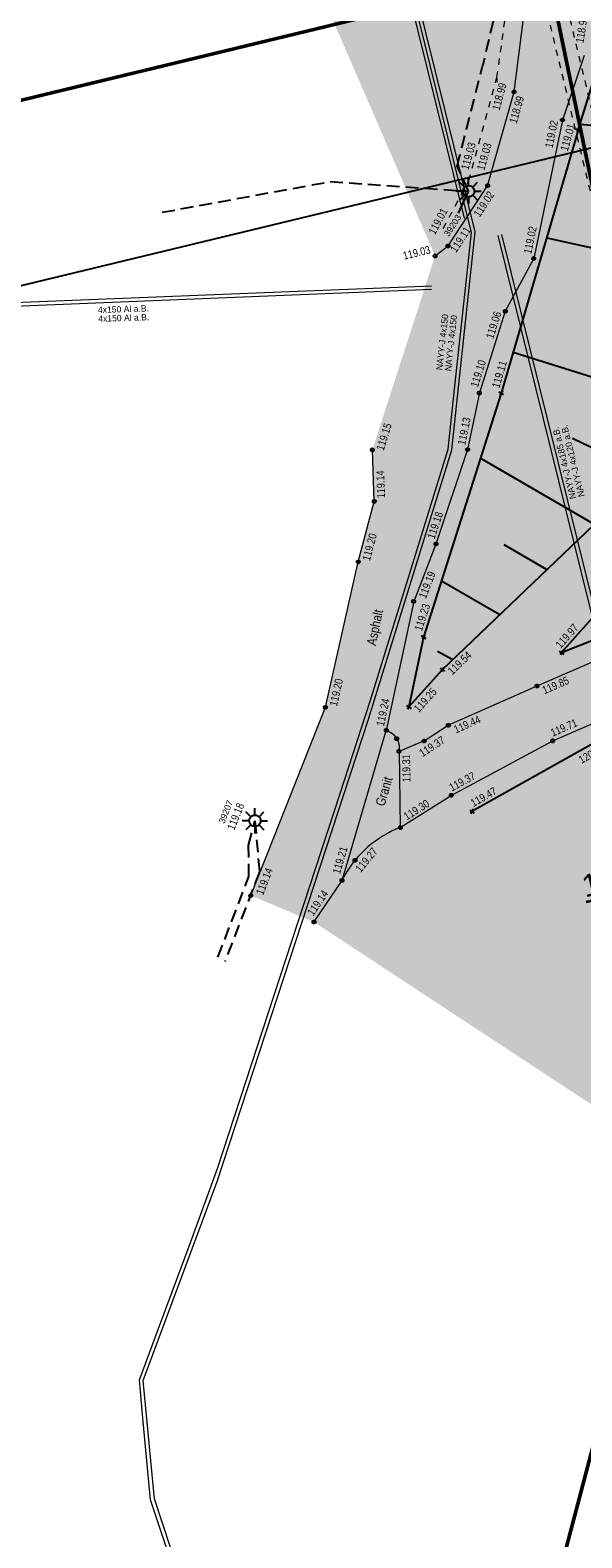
# Model space of a CAD drawing. Header units: metres. Extents: x 311004 to 311786, y 5688269 to 5688759.
# Tile 5 of 96: x 311188 to 311210, y 5688353 to 5688413. Entities that reach past the tile are written whole.
import ezdxf

# ---------------------------------------------------------------- set-up
doc = ezdxf.new("R2010")
doc.units = ezdxf.units.M
for name, pattern in [('1600.2028', [0]), ('2.10', [0.5, 0.25, -0.25]), ('2.31', [0]), ('2.32', [0]), ('2.35', [0]), ('2.42', [0]), ('2.8', [0]), ('2.96', [0.75, 0.5, -0.25])]:
    doc.linetypes.add(name, pattern=pattern)
doc.layers.get('0').update_dxf_attribs({"color": 1, "linetype": 'CONTINUOUS'})
for name, color, linetype in [('Böschungen', 92, 'CONTINUOUS'), ('Fernwärme', 202, 'CONTINUOUS'), ('Flurstücke_Grenzpunkte', 51, 'CONTINUOUS'), ('Gelände', 92, 'CONTINUOUS'), ('Lichtmasten', 7, 'CONTINUOUS'), ('Nutzungsart', 92, 'CONTINUOUS'), ('Oberflächen', 7, 'CONTINUOUS'), ('Schraffuren', 7, 'CONTINUOUS'), ('Straße', 7, 'CONTINUOUS'), ('Straßenbeleuchtung', 1, 'CONTINUOUS'), ('Stromversorgung', 1, 'CONTINUOUS'), ('Telekom', 202, 'CONTINUOUS')]:
    doc.layers.add(name, color=color, linetype=linetype)
doc.styles.add('Beschriftung Elektroleitung', font='Arial.ttf', dxfattribs={"width": 0.97})
doc.styles.add('Geländehöhe', font='Arial Narrow.ttf')
doc.styles.add('K 10 700 - Schrägstrich als Bruchstrich interpretiert', font='Arial.ttf')
doc.styles.add('Oberflächenmaterial', font='Arial Narrow.ttf')

# ---------------------------------------------------------------- blocks, each defined once
blk = doc.blocks.new('Grenzpunkt')
at = {"color": 0, "lineweight": -2}
blk.add_lwpolyline([(0.433013, -0.25, -0.5773502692), (-0.433013, -0.25, -0.5773502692), (0, 0.5, -0.5773502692)], format="xyb", close=True, dxfattribs=at)
blk = doc.blocks.new('S2.120')
at = {"color": 0, "lineweight": -2}
for points in [[(-0.225, 0), (-0.5, 0)], [(-0.16, 0.16), (-0.355, 0.355)], [(0, 0.225), (0, 0.5)], [(0.16, 0.16), (0.355, 0.355)], [(0.225, 0), (0.5, 0)], [(-0.16, -0.16), (-0.355, -0.355)], [(0, -0.225), (0, -0.5)], [(0.16, -0.16), (0.355, -0.355)]]:
    blk.add_lwpolyline(points, dxfattribs=at)
blk.add_lwpolyline([(0.194856, -0.1125, -0.577350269), (-0.194856, -0.1125, -0.577350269), (0, 0.225, -0.577350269)], format="xyb", close=True, dxfattribs=at)
blk = doc.blocks.new('S2.100')
at = {"color": 0, "lineweight": -2}
for points in [[(-0.5, 0.5), (0.5, -0.5)], [(0.5, 0.5), (-0.5, -0.5)]]:
    blk.add_lwpolyline(points, dxfattribs=at)
blk = doc.blocks.new('O312')
at = {"layer": 'Flurstücke_Grenzpunkte', "color": 7, "linetype": '1600.2028', "lineweight": 50}
blk.add_lwpolyline([(311208.961, 5688350.783), (311217.035, 5688324.941), (311222.968, 5688322.95), (311222.343, 5688336.868), (311220.923, 5688346.758), (311216.951, 5688369.412), (311216.275, 5688373.29), (311214.843, 5688373.1)], close=True, dxfattribs=at)
at = {"layer": 'Flurstücke_Grenzpunkte', "color": 7, "lineweight": 35, "insert": (311214.786376, 5688355.737079), "char_height": 0.875, "attachment_point": 5, "rotation": 13.49997866, "line_spacing_factor": 0.84, "style": 'K 10 700 - Schrägstrich als Bruchstrich interpretiert'}
blk.add_mtext('\\S1516/2;', dxfattribs=at)
blk = doc.blocks.new('O358')
at = {"layer": 'Flurstücke_Grenzpunkte', "color": 8, "linetype": '1600.2028', "lineweight": 50}
blk.add_lwpolyline([(311007.011, 5688417.298), (311018.208, 5688370.426), (311019.221, 5688366.186), (311132.995, 5688393.201), (311166.686, 5688401.201), (311166.016, 5688404.497), (311202.802, 5688413.395), (311194.642, 5688445.565)], dxfattribs=at)
blk = doc.blocks.new('O807')
at = {"layer": 'Flurstücke_Grenzpunkte', "color": 8, "linetype": '1600.2028', "lineweight": 50}
blk.add_lwpolyline([(311210.614, 5688405.752), (311208.756, 5688414.772), (311202.802, 5688413.395), (311166.016, 5688404.497), (311166.686, 5688401.201), (311132.995, 5688393.201), (311153.293, 5688311.958), (311161.186, 5688313.62)], dxfattribs=at)
at = {"layer": 'Flurstücke_Grenzpunkte', "color": 7, "linetype": '1600.2028', "lineweight": 50}
blk.add_lwpolyline([(311223.425, 5688312.751), (311222.968, 5688322.95), (311217.035, 5688324.941), (311208.961, 5688350.783), (311214.843, 5688373.1), (311216.275, 5688373.29), (311210.614, 5688405.752)], dxfattribs=at)
blk = doc.blocks.new('O861')
at = {"layer": 'Flurstücke_Grenzpunkte', "color": 7, "linetype": 'Continuous', "lineweight": 25}
blk.add_line((311212.898538, 5688378.786858), (311216.170284, 5688377.587074), dxfattribs=at)
at = {"layer": 'Flurstücke_Grenzpunkte', "color": 8, "linetype": '1600.2028', "lineweight": 50}
blk.add_lwpolyline([(311210.849, 5688414.993), (311208.756, 5688414.772), (311210.614, 5688405.752)], dxfattribs=at)
at = {"layer": 'Flurstücke_Grenzpunkte', "color": 7, "linetype": '1600.2028', "lineweight": 50}
for points in [[(311216.275, 5688373.29), (311220.93, 5688373.906), (311210.849, 5688414.993)], [(311210.614, 5688405.752), (311216.275, 5688373.29)]]:
    blk.add_lwpolyline(points, dxfattribs=at)
at = {"layer": 'Flurstücke_Grenzpunkte', "color": 7, "lineweight": 35, "insert": (311211.559342, 5688378.465345), "char_height": 0.875, "attachment_point": 5, "rotation": 13.49997866, "line_spacing_factor": 0.84, "style": 'K 10 700 - Schrägstrich als Bruchstrich interpretiert'}
blk.add_mtext('\\S1779/1;', dxfattribs=at)
blk = doc.blocks.new('*X61')
at = {"color": 94, "linetype": '2.31', "lineweight": 25, "true_color": 0x009900}
for p, q in [((311212.554419, 5688416.072333), (311213.494099, 5688415.990587)), ((311211.146253, 5688413.648409), (311213.930964, 5688413.515193)), ((311212.593643, 5688411.097066), (311214.494618, 5688410.971695)), ((311209.998734, 5688408.860921), (311215.072993, 5688408.361769)), ((311212.215573, 5688406.135011), (311215.079123, 5688405.606047)), ((311208.679538, 5688404.364734), (311214.507381, 5688403.086614)), ((311210.972339, 5688401.322564), (311213.941377, 5688400.592464)), ((311207.362063, 5688399.860251), (311213.345462, 5688397.966507)), ((311209.699953, 5688396.458531), (311212.628323, 5688395.043262)), ((311206.068802, 5688395.668366), (311210.553479, 5688393.05722)), ((311206.994531, 5688392.261317), (311208.691679, 5688391.275104)), ((311204.526599, 5688390.828694), (311206.828105, 5688389.491288)), ((311204.372958, 5688388.04972), (311204.974737, 5688387.717244))]:
    blk.add_line(p, q, dxfattribs=at)

msp = doc.modelspace()

# ---------------------------------------------------------------- hatches: boundary and pattern name
at = {"layer": 'Schraffuren', "lineweight": 25, "true_color": 0xffe5cc}
msp.add_hatch(color=254, dxfattribs=at).paths.add_polyline_path([(311197.649, 5688447.19), (311203.634, 5688443.212), (311207.955, 5688440.385), (311211.726, 5688437.978, 0.089114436), (311216.252, 5688435.978, 0.081030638), (311219.712, 5688436.168), (311220.772, 5688436.374), (311221.477, 5688436.527), (311221.493, 5688436.378), (311221.763, 5688435.181), (311221.879, 5688434.077), (311218.645, 5688433.428), (311216.334, 5688433.469, 0.285942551), (311214.348, 5688432.556, 0.221515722), (311214.084, 5688429.697, 0.252788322), (311216.871, 5688429.281, 0.070255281), (311220.853, 5688430.328, 0.169364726), (311222.389, 5688431.444), (311223.497, 5688426.764, 0.232455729), (311221.562, 5688427.265), (311218.768, 5688426.927), (311215.84, 5688426.277), (311213.792, 5688425.471), (311212.993, 5688425.166, 0.115281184), (311212.041, 5688422.859), (311211.651, 5688420.47), (311211.341, 5688416.997), (311210.605, 5688414.29), (311210.157, 5688411.569), (311209.304, 5688409.02), (311208.17, 5688403.554), (311207.047, 5688401.47), (311206.024, 5688398.244), (311205.556, 5688396.007), (311204.308, 5688392.276), (311203.432, 5688390.01), (311202.351, 5688384.916, -0.377290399), (311202.852, 5688384.088), (311203.843, 5688384.504), (311204.795, 5688385.119), (311208.299, 5688386.676), (311211.795, 5688388.188), (311216.017, 5688390.055), (311219.202, 5688391.22), (311223.722, 5688392.939), (311227.18, 5688394.556), (311229.833, 5688396.461), (311230.588, 5688396.927), (311230.501, 5688394.131), (311230.508, 5688390.982, 0.164197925), (311228.562, 5688391.92), (311225.156, 5688390.76), (311219.885, 5688389.087), (311216.447, 5688387.828), (311212.284, 5688385.981), (311208.916, 5688384.506), (311204.912, 5688382.352), (311202.902, 5688381.083, 0.1878436), (311200.605, 5688378.992), (311199.495, 5688377.352), (311197.002, 5688378.399), (311199.947, 5688385.831), (311201.241, 5688391.573), (311201.873, 5688393.958), (311201.8, 5688395.996), (311204.276, 5688403.657), (311204.786, 5688404.047), (311206.348, 5688406.427), (311207.395, 5688410.134), (311207.899, 5688414.06), (311208.386, 5688415.622), (311209.073, 5688418.641), (311209.826, 5688423.086), (311210.745, 5688427.284), (311211.321, 5688431.095), (311211.615, 5688433.519, 0.295549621), (311211.09, 5688435.414), (311209.341, 5688436.518), (311206.022, 5688438.619), (311196.283, 5688445.107), (311197.008, 5688446.274), (311197.52, 5688447.043)], flags=0)
at = {"layer": 'Schraffuren', "lineweight": 25, "true_color": 0xf0fff0}
for points in [[(311189.056, 5688441.461), (311195.419, 5688442.819), (311194.846, 5688445.314), (311194.672, 5688445.683), (311195.151, 5688445.81), (311196.283, 5688445.107), (311206.022, 5688438.619), (311209.341, 5688436.518), (311211.09, 5688435.414, -0.295549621), (311211.615, 5688433.519), (311211.321, 5688431.095), (311210.745, 5688427.284), (311209.826, 5688423.086), (311209.073, 5688418.641), (311208.386, 5688415.622), (311207.899, 5688414.06), (311207.395, 5688410.134), (311206.348, 5688406.427), (311204.786, 5688404.047), (311204.276, 5688403.657), (311190.419, 5688435.618)], [(311223.497, 5688426.764), (311223.859, 5688425.487), (311224.016, 5688424.881), (311225.375, 5688419.242), (311226.702, 5688413.612), (311226.807, 5688413.094), (311228.028, 5688408.111), (311228.743, 5688405.1), (311228.881, 5688404.53), (311229.688, 5688401.289), (311230.491, 5688397.821), (311230.591, 5688397.198), (311230.588, 5688396.927), (311229.833, 5688396.461), (311227.18, 5688394.556), (311223.722, 5688392.939), (311219.202, 5688391.22), (311216.017, 5688390.055), (311211.795, 5688388.188), (311208.299, 5688386.676), (311204.795, 5688385.119), (311203.843, 5688384.504), (311202.852, 5688384.088, 0.377290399), (311202.351, 5688384.916), (311203.432, 5688390.01), (311204.308, 5688392.276), (311205.556, 5688396.007), (311206.024, 5688398.244), (311207.047, 5688401.47), (311208.17, 5688403.554), (311209.304, 5688409.02), (311210.157, 5688411.569), (311210.605, 5688414.29), (311211.341, 5688416.997), (311211.651, 5688420.47), (311212.041, 5688422.859, -0.115281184), (311212.993, 5688425.166), (311213.792, 5688425.471), (311215.84, 5688426.277), (311218.768, 5688426.927), (311221.562, 5688427.265, -0.232455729)], [(311199.495, 5688377.352), (311200.605, 5688378.992, -0.1878436), (311202.902, 5688381.083), (311204.912, 5688382.352), (311208.916, 5688384.506), (311212.284, 5688385.981), (311216.447, 5688387.828), (311219.885, 5688389.087), (311224.185, 5688384.879), (311218.161999, 5688385.936473), (311218.111, 5688385.646), (311224.062, 5688384.621), (311224.185, 5688384.879), (311219.885, 5688389.087), (311225.156, 5688390.76), (311228.562, 5688391.92, -0.164197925), (311230.508, 5688390.982), (311230.778, 5688388.599), (311231.075, 5688384.556), (311233.176844, 5688384.753394), (311233.281, 5688383.862), (311233.37, 5688382.655), (311233.452, 5688381.958), (311233.420675, 5688381.953781), (311233.589, 5688380.673), (311236, 5688380.886), (311238.571, 5688381.136), (311238.393, 5688382.474), (311238.316, 5688383.355), (311238.24, 5688384.427), (311238.129, 5688385.301), (311239.979, 5688385.458), (311239.893, 5688387.283), (311239.512, 5688390.278), (311239.273, 5688393.015), (311242.324, 5688393.758), (311242.39383, 5688393.775005), (311246.413, 5688376.987), (311275.989329, 5688384.077711), (311276.305124, 5688383.553562), (311245.935858, 5688376.269574), (311245.875, 5688376.533), (311244.688, 5688381.671), (311243.208, 5688381.324), (311243.245, 5688381.236), (311244.59, 5688381.528), (311245.778, 5688376.496), (311245.86003, 5688376.148547), (311276.355333, 5688383.462764), (311283.886, 5688370.971), (311283.146, 5688370.799), (311279.893, 5688375.794), (311261.774, 5688375.851), (311261.763, 5688373.151), (311255.203, 5688373.167), (311249.374995, 5688372.887872), (311240.293996, 5688372.567871), (311229.592998, 5688372.492876), (311214.924998, 5688367.197872)]]:
    msp.add_hatch(color=7, dxfattribs=at).paths.add_polyline_path(points, flags=0)

# ---------------------------------------------------------------- linework, layer by layer
at = {"layer": 'Böschungen', "color": 94, "linetype": '2.32', "lineweight": 25, "true_color": 0x009900}
for p, q in [((311209.925, 5688408.623, 119.014), (311210.635, 5688410.914, 118.984)), ((311209.925, 5688408.623, 119.014), (311206.887, 5688398.236, 119.109)), ((311206.887, 5688398.236, 119.109), (311203.818, 5688388.605, 119.229)), ((311209.267, 5688387.989, 119.971), (311214.398, 5688390.054, 120.229)), ((311203.818, 5688388.605, 119.229), (311203.238, 5688385.845, 119.247)), ((311211.285, 5688384.833, 120.026), (311205.731, 5688381.717, 119.474))]:
    msp.add_line(p, q, dxfattribs=at)
at = {"layer": 'Böschungen', "color": 94, "linetype": '2.31', "lineweight": 25, "true_color": 0x009900}
for p, q in [((311204.566, 5688387.326, 119.542), (311212.697, 5688395.109, 121.73)), ((311209.267, 5688387.989, 119.971), (311215.167, 5688394.673, 121.735)), ((311204.566, 5688387.326, 119.542), (311203.238, 5688385.845, 119.247))]:
    msp.add_line(p, q, dxfattribs=at)
at = {"layer": 'Fernwärme', "color": 7, "linetype": '2.10', "lineweight": 13}
for p, q in [((311213.561, 5688393.083), (311205.766, 5688425.5)), ((311206.554, 5688425.646), (311234.576, 5688309.179))]:
    msp.add_line(p, q, dxfattribs=at)
at = {"layer": 'Gelände', "color": 7, "linetype": 'Continuous', "lineweight": 18}
msp.add_line((311206.738495, 5688410.521071, 118.993), (311206.717, 5688410.708, 118.993), dxfattribs=at)
at = {"layer": 'Nutzungsart', "color": 7, "linetype": '2.10', "lineweight": 13}
for p, q in [((311206.717, 5688410.708, 118.993), (311207.519, 5688416.42, 118.914)), ((311205.608, 5688406.633, 119.032), (311206.717, 5688410.708, 118.993)), ((311204.599, 5688404.74, 119.009), (311205.608, 5688406.633, 119.032))]:
    msp.add_line(p, q, dxfattribs=at)
at = {"layer": 'Straße', "color": 7, "linetype": '2.35', "lineweight": 18}
for p, q in [((311207.395, 5688410.134, 118.994), (311207.899, 5688414.06, 118.954)), ((311210.157, 5688411.569, 118.987), (311209.304, 5688409.02, 119.018)), ((311206.348, 5688406.427, 119.017), (311207.395, 5688410.134, 118.994)), ((311209.304, 5688409.02, 119.018), (311208.17, 5688403.554, 119.019)), ((311204.786, 5688404.047, 119.112), (311206.348, 5688406.427, 119.017)), ((311204.276, 5688403.657, 119.031), (311204.786, 5688404.047, 119.112)), ((311208.17, 5688403.554, 119.019), (311207.047, 5688401.47, 119.065)), ((311207.047, 5688401.47, 119.065), (311206.024, 5688398.244, 119.101)), ((311206.024, 5688398.244, 119.101), (311205.556, 5688396.007, 119.128)), ((311201.873, 5688393.958, 119.139), (311201.8, 5688395.996, 119.147)), ((311205.556, 5688396.007, 119.128), (311204.308, 5688392.276, 119.18)), ((311201.241, 5688391.573, 119.204), (311201.873, 5688393.958, 119.139)), ((311204.308, 5688392.276, 119.18), (311203.432, 5688390.01, 119.186)), ((311199.947, 5688385.831, 119.204), (311201.241, 5688391.573, 119.204)), ((311203.432, 5688390.01, 119.186), (311202.351, 5688384.916, 119.237)), ((311208.299, 5688386.676, 119.854), (311211.795, 5688388.188, 120.118)), ((311204.795, 5688385.119, 119.445), (311208.299, 5688386.676, 119.854)), ((311208.916, 5688384.506, 119.713), (311212.284, 5688385.981, 120.024)), ((311197.002, 5688378.399, 119.144), (311199.947, 5688385.831, 119.204)), ((311200.605, 5688378.992, 119.21), (311202.351, 5688384.916, 119.237)), ((311203.843, 5688384.504, 119.367), (311204.795, 5688385.119, 119.445)), ((311203.843, 5688384.504, 119.367), (311202.852, 5688384.088, 119.308)), ((311204.912, 5688382.352, 119.371), (311208.916, 5688384.506, 119.713)), ((311202.852, 5688384.088, 119.308), (311202.902, 5688381.083, 119.305)), ((311202.902, 5688381.083, 119.305), (311204.912, 5688382.352, 119.371)), ((311199.495, 5688377.352, 119.138), (311200.605, 5688378.992, 119.21))]:
    msp.add_line(p, q, dxfattribs=at)
for points in [[(311202.351, 5688384.916, 119.237), (311202.42705, 5688384.887322, 119.242462), (311202.499454, 5688384.850396, 119.247923), (311202.567323, 5688384.805676, 119.253385), (311202.629819, 5688384.753713, 119.258846), (311202.686175, 5688384.695146, 119.264308), (311202.735695, 5688384.630697, 119.269769), (311202.777771, 5688384.561158, 119.275231), (311202.811884, 5688384.487386, 119.280692), (311202.837615, 5688384.410289, 119.286154), (311202.854647, 5688384.330817, 119.291615), (311202.86277, 5688384.249946, 119.297077), (311202.861884, 5688384.168674, 119.302538), (311202.852, 5688384.088, 119.308)], [(311202.902, 5688381.083, 119.305), (311202.728996, 5688381.012094, 119.299412), (311202.559253, 5688380.933699, 119.293824), (311202.393097, 5688380.847965, 119.288235), (311202.230843, 5688380.755057, 119.282647), (311202.072802, 5688380.65515, 119.277059), (311201.919276, 5688380.548437, 119.271471), (311201.770557, 5688380.435119, 119.265882), (311201.626928, 5688380.315415, 119.260294), (311201.488665, 5688380.189552, 119.254706), (311201.356031, 5688380.05777, 119.249118), (311201.22928, 5688379.920321, 119.243529), (311201.108652, 5688379.777467, 119.237941), (311200.994379, 5688379.629481, 119.232353), (311200.886678, 5688379.476646, 119.226765), (311200.785755, 5688379.319252, 119.221176), (311200.691803, 5688379.157601, 119.215588), (311200.605, 5688378.992, 119.21)]]:
    msp.add_polyline3d(points, dxfattribs=at)
at = {"layer": 'Straßenbeleuchtung', "color": 1, "linetype": '2.96', "lineweight": 25}
for p, q in [((311207.273905, 5688415.843464), (311206.142111, 5688411.145837)), ((311205.148549, 5688407.193875), (311206.142111, 5688411.145837)), ((311205.599, 5688406.21, 119.031), (311205.148549, 5688407.193875)), ((311193.506264, 5688405.377521), (311200.131045, 5688406.588524)), ((311200.131045, 5688406.588524), (311205.599, 5688406.21, 119.031)), ((311196.916104, 5688380.386177), (311197.166, 5688381.35, 119.184)), ((311197.166, 5688381.35, 119.184), (311197.343501, 5688379.331016)), ((311196.929445, 5688379.144032), (311196.916104, 5688380.386177)), ((311195.700662, 5688375.965188), (311196.929445, 5688379.144032)), ((311197.343501, 5688379.331016), (311195.981139, 5688375.791544))]:
    msp.add_line(p, q, dxfattribs=at)
at = {"layer": 'Straßenbeleuchtung', "color": 1, "linetype": 'Continuous', "lineweight": 25}
msp.add_line((311205.196203, 5688405.34376), (311205.599, 5688406.21), dxfattribs=at)
at = {"layer": 'Stromversorgung', "color": 134, "linetype": '2.8', "lineweight": 13}
for p, q in [((311200.622, 5688424.539), (311204.999, 5688406.849)), ((311204.999, 5688406.849), (311205.42, 5688405.148)), ((311211.256, 5688386.305), (311206.76, 5688404.466)), ((311211.401, 5688386.342), (311206.906, 5688404.502)), ((311183.449, 5688401.643), (311204.131, 5688402.477)), ((311204.137, 5688402.326), (311183.47, 5688401.494))]:
    msp.add_line(p, q, dxfattribs=at)
at = {"layer": 'Stromversorgung', "color": 3, "linetype": '2.8', "lineweight": 13}
for p, q in [((311205.231, 5688406.538), (311200.768, 5688424.576)), ((311205.376, 5688406.575), (311200.913, 5688424.613)), ((311205.714, 5688404.585), (311205.231, 5688406.538)), ((311205.862, 5688404.61), (311205.376, 5688406.575)), ((311204.935, 5688395.993), (311205.862, 5688404.61)), ((311205.535, 5688402.97), (311205.714, 5688404.585)), ((311205.07, 5688398.641), (311205.535, 5688402.97)), ((311204.787, 5688396.023), (311205.07, 5688398.641)), ((311201.65, 5688385.363), (311204.935, 5688395.993)), ((311203.562, 5688392.059), (311204.787, 5688396.023)), ((311202.633, 5688389.053), (311203.562, 5688392.059)), ((311201.71, 5688386.067), (311202.633, 5688389.053)), ((311200.531, 5688382.428), (311201.71, 5688386.067)), ((311195.678, 5688367.11), (311201.65, 5688385.363)), ((311199.333, 5688378.767), (311200.531, 5688382.428)), ((311198.149, 5688375.148), (311199.333, 5688378.767)), ((311195.698, 5688367.655), (311198.149, 5688375.148)), ((311194.605, 5688364.655), (311195.698, 5688367.655)), ((311192.757, 5688359.247), (311195.678, 5688367.11)), ((311193.401, 5688361.411), (311194.605, 5688364.655)), ((311192.604, 5688359.267), (311193.401, 5688361.411)), ((311192.746, 5688357.758), (311192.604, 5688359.267)), ((311193.196, 5688354.569), (311192.757, 5688359.247)), ((311193.048, 5688354.538), (311192.746, 5688357.758)), ((311194.238, 5688350.973), (311193.048, 5688354.538)), ((311194.379, 5688351.025), (311193.196, 5688354.569))]:
    msp.add_line(p, q, dxfattribs=at)
at = {"layer": 'Telekom', "color": 6, "linetype": '2.42', "lineweight": 25, "true_color": 0xf200f2}
msp.add_line((311181.748033, 5688400.999409), (311221.771392, 5688410.652675), dxfattribs=at)

# ---------------------------------------------------------------- block references
at = {"layer": 'Böschungen', "color": 7, "true_color": 0xffffff}
msp.add_blockref('*X61', (0, 0), dxfattribs=at)
at = {"layer": 'Böschungen', "color": 94, "true_color": 0x009900, "xscale": 0.15, "yscale": 0.15, "rotation": 13.499999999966}
for p in [(311209.925, 5688408.623, 119.014), (311206.887, 5688398.236, 119.109), (311203.818, 5688388.605, 119.229), (311209.267, 5688387.989, 119.971), (311204.566, 5688387.326, 119.542), (311203.238, 5688385.845, 119.247), (311205.731, 5688381.717, 119.474)]:
    msp.add_blockref('S2.100', p, dxfattribs=at)
at = {"layer": 'Flurstücke_Grenzpunkte', "color": 7, "true_color": 0xffffff}
for name in ['O358', 'O807', 'O861', 'O312']:
    msp.add_blockref(name, (0, 0), dxfattribs=at)
at = {"layer": 'Lichtmasten', "color": 7}
for p in [(311205.599, 5688406.21, 119.031), (311197.166, 5688381.35, 119.184)]:
    msp.add_blockref('S2.120', p, dxfattribs=at)
at = {"layer": 'Straße', "color": 7, "xscale": 0.125, "yscale": 0.125, "rotation": 13.499999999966}
for p in [(311207.395, 5688410.134, 118.994), (311209.304, 5688409.02, 119.018), (311206.348, 5688406.427, 119.017), (311204.786, 5688404.047, 119.112), (311204.276, 5688403.657, 119.031), (311208.17, 5688403.554, 119.019), (311207.047, 5688401.47, 119.065), (311206.024, 5688398.244, 119.101), (311201.8, 5688395.996, 119.147), (311205.556, 5688396.007, 119.128), (311201.873, 5688393.958, 119.139), (311204.308, 5688392.276, 119.18), (311201.241, 5688391.573, 119.204), (311203.432, 5688390.01, 119.186), (311208.299, 5688386.676, 119.854), (311199.947, 5688385.831, 119.204), (311202.351, 5688384.916, 119.237), (311204.795, 5688385.119, 119.445), (311202.761, 5688384.591, 119.319), (311202.852, 5688384.088, 119.308), (311203.843, 5688384.504, 119.367), (311208.916, 5688384.506, 119.713), (311204.912, 5688382.352, 119.371), (311202.902, 5688381.083, 119.305), (311201.118, 5688379.789, 119.272), (311200.605, 5688378.992, 119.21), (311197.002, 5688378.399, 119.144), (311199.495, 5688377.352, 119.138)]:
    msp.add_blockref('Grenzpunkt', p, dxfattribs=at)

# ---------------------------------------------------------------- texts
at = {"layer": 'Gelände', "color": 7, "lineweight": 18, "char_height": 0.3125, "line_spacing_factor": 0.84, "style": 'Geländehöhe'}
for s, insert, attachment_point, rotation in [('118.99', (311210.13408, 5688412.048926, 118.987), 7, 80.65039949), ('118.99', (311206.802038, 5688410.516552, 118.993), 3, 74.77584641), ('118.99', (311207.491333, 5688409.998521, 118.994), 3, 74.22829144), ('119.02', (311209.13602, 5688408.968487, 119.018), 9, 78.27942152), ('119.01', (311209.819623, 5688408.816854, 119.014), 9, 73.69682347), ('119.03', (311205.595154, 5688407.028891, 119.032), 7, 74.22829144), ('119.03', (311205.914231, 5688407.094733, 119.031), 1, 74.22829144), ('119.02', (311206.370942, 5688406.246287, 119.017), 3, 56.72302229), ('119.01', (311204.532316, 5688404.948388, 119.009), 8, 61.94167524), ('119.02', (311208.074567, 5688403.713942, 119.019), 7, 78.27942152), ('119.11', (311204.84417, 5688403.930883, 119.112), 1, 56.72302229), ('119.03', (311204.116198, 5688403.754857, 119.031), 9, 13.51818366), ('119.06', (311206.90382, 5688401.398503, 119.065), 9, 72.40558128), ('119.10', (311205.963031, 5688398.439363, 119.101), 7, 72.40558128), ('119.11', (311206.813569, 5688398.408983, 119.109), 7, 73.69682347), ('119.13', (311205.464779, 5688396.16611, 119.128), 7, 78.18367107), ('119.15', (311201.946958, 5688396.037286, 119.147), 1, 72.82723451), ('119.14', (311201.990582, 5688394.078999, 119.139), 1, 92.05139822), ('119.18', (311204.2532, 5688392.447171, 119.18), 7, 71.50516945), ('119.20', (311201.398169, 5688391.670625, 119.204), 1, 75.15831598), ('119.19', (311203.619404, 5688390.212074, 119.186), 1, 68.86430147), ('119.23', (311203.757509, 5688388.816549, 119.229), 7, 72.3250731), ('119.97', (311209.234955, 5688388.126798, 119.971), 7, 48.56499985), ('119.54', (311204.739634, 5688387.315623, 119.542), 1, 43.7472815), ('119.20', (311200.099784, 5688385.920888, 119.204), 1, 77.30012895), ('119.85', (311208.465734, 5688386.629533, 119.854), 1, 23.38821581), ('119.25', (311203.404118, 5688385.815001, 119.247), 1, 48.11768934), ('119.24', (311202.260898, 5688385.063694, 119.237), 7, 78.01895565), ('119.44', (311204.976039, 5688385.078998, 119.445), 1, 23.95793969), ('119.71', (311208.923949, 5688384.661209, 119.713), 7, 23.65079118), ('119.37', (311204.068634, 5688384.417607, 119.367), 2, 32.86280118), ('120.00', (311210.856126, 5688384.400887, 119.999), 3, 29.29405812), ('119.31', (311202.975403, 5688383.971042, 119.308), 3, 90.95327348), ('119.37', (311204.937856, 5688382.497061, 119.371), 7, 28.27856673), ('119.30', (311203.161726, 5688381.354582, 119.305), 7, 32.26600927), ('119.47', (311205.788848, 5688381.883111, 119.474), 7, 29.29405812), ('119.18', (311196.554867, 5688381.460898, 119.184), 8, 68.38358084), ('119.21', (311200.523133, 5688379.224692, 119.21), 7, 73.57798027), ('119.27', (311201.09749, 5688379.481293, 119.272), 1, 50.52591411), ('119.14', (311197.193812, 5688378.502986, 119.144), 1, 68.94800911), ('119.14', (311199.469615, 5688377.566393, 119.138), 7, 55.90872949)]:
    msp.add_mtext(s, dxfattribs=dict(at, insert=insert, attachment_point=attachment_point, rotation=rotation))
at = {"layer": 'Oberflächen', "color": 7, "lineweight": 18, "char_height": 0.375, "line_spacing_factor": 0.84, "style": 'Oberflächenmaterial'}
for s, insert, attachment_point, rotation in [('Asphalt', (311202.04293, 5688388.220277), 7, 78.01895565), ('Granit', (311202.609566, 5688383.016135, 119.097), 9, 73.57798027)]:
    msp.add_mtext(s, dxfattribs=dict(at, insert=insert, attachment_point=attachment_point, rotation=rotation))
at = {"layer": 'Straßenbeleuchtung', "color": 1, "lineweight": 25, "char_height": 0.25, "attachment_point": 7, "line_spacing_factor": 0.84, "style": 'Beschriftung Elektroleitung'}
for s, insert, rotation in [('39203', (311204.814288, 5688404.39321), 56.72302229), ('39207', (311195.961809, 5688381.214374), 68.38358084)]:
    msp.add_mtext(s, dxfattribs=dict(at, insert=insert, rotation=rotation))
at = {"layer": 'Stromversorgung', "color": 134, "lineweight": 25, "char_height": 0.25, "line_spacing_factor": 0.84, "style": 'Beschriftung Elektroleitung'}
for s, insert, attachment_point, rotation in [('4x150 Al a.B.\\P4x150 Al a.B.', (311190.984, 5688401.047), 7, 1.76693727), ('NAYY-J 4x185 a.B.\\PNAYY-J 4x120 a.B.', (311209.250571, 5688395.446027), 2, 103.90253348)]:
    msp.add_mtext(s, dxfattribs=dict(at, insert=insert, attachment_point=attachment_point, rotation=rotation))
at = {"layer": 'Stromversorgung', "color": 3, "lineweight": 25, "insert": (311204.432287, 5688400.263796), "char_height": 0.25, "attachment_point": 2, "rotation": 83.85983871, "line_spacing_factor": 0.84, "style": 'Beschriftung Elektroleitung'}
msp.add_mtext('NAYY-J 4x150\\PNAYY-J 4x150', dxfattribs=at)

doc.saveas('drawing.dxf')
